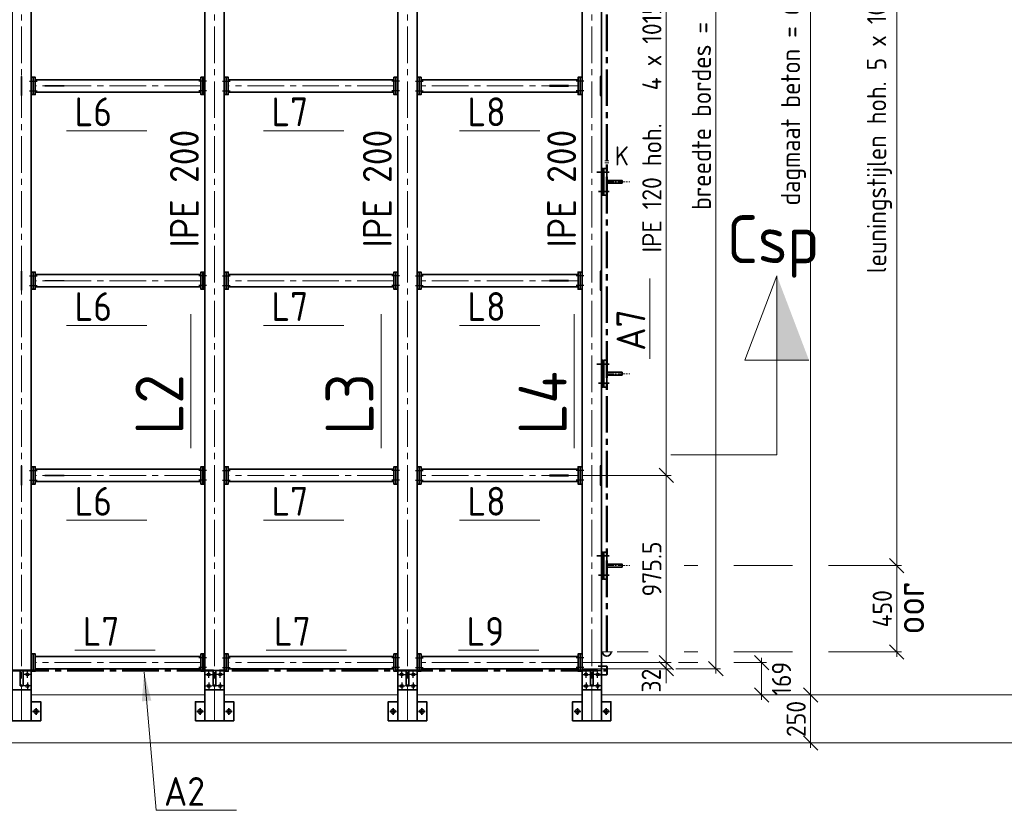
# Model space of a CAD drawing. Header units: millimetres. Extents: x 1013 to 324894, y 12445 to 193774.
# Tile 11 of 36: x 64386 to 69515, y 97917 to 102038. Entities that reach past the tile are written whole.
import ezdxf

# ---------------------------------------------------------------- set-up
doc = ezdxf.new("R2010")
doc.units = ezdxf.units.MM
doc.header["$LTSCALE"] = 10
doc.linetypes.add('CENTER2', pattern=[28.575, 19.05, -3.175, 3.175, -3.175])
for name, color, linetype, lineweight in [('13', 3, 'Continuous', 13), ('18', 1, 'Continuous', 18), ('18hartlijn', 1, 'CENTER2', 18), ('25', 7, 'Continuous', 25), ('25tekst', 7, 'Continuous', 25), ('35', 2, 'Continuous', 35), ('35tekst', 2, 'Continuous', 35), ('50', 42, 'Continuous', 50), ('50hartlijn', 42, 'CENTER2', 50), ('50tekst', 42, 'Continuous', 50), ('Bemating', 2, 'Continuous', 35)]:
    doc.layers.add(name, color=color, linetype=linetype, lineweight=lineweight)
doc.styles.add('Bersselaar', font='isocp.shx')
doc.dimstyles.new('SCH-50$7', dxfattribs={"dimscale": 50, "dimtxt": 3, "dimasz": 3, "dimexe": 0.5, "dimexo": 0.5, "dimgap": 0.5, "dimtad": 1, "dimdsep": 46, "dimtxsty": 'Bersselaar', "dimcen": 3.5, "dimdle": 0.5, "dimclrd": 3, "dimclre": 1, "dimclrt": 256, "dimadec": 0, "dimazin": 0, "dimtfac": 1, "dimtmove": 2, "dimatfit": 3, "dimfxl": 1, "dimtvp": 1.4, "dimtolj": 1, "dimtzin": 0, "dimlwd": 13, "dimlwe": 13, "dimarcsym": 0})
doc.dimstyles.new('SCH-50-2', dxfattribs={"dimscale": 50, "dimtxt": 2, "dimasz": 1.5, "dimexe": 0.5, "dimexo": 0.5, "dimgap": 0.5, "dimtad": 1, "dimdec": 0, "dimdsep": 46, "dimtxsty": 'Bersselaar', "dimblk1": 'OBLIQUE', "dimblk2": 'OBLIQUE', "dimsah": 1, "dimcen": 3.5, "dimdle": 0.5, "dimclrd": 3, "dimclre": 3, "dimclrt": 256, "dimadec": 0, "dimazin": 0, "dimtfac": 1, "dimtdec": 0, "dimtmove": 2, "dimatfit": 3, "dimfxl": 1, "dimtvp": 1.4, "dimtolj": 1, "dimtzin": 0, "dimlwd": 13, "dimlwe": 13, "dimarcsym": 0})

# ---------------------------------------------------------------- blocks, each defined once
blk = doc.blocks.new('_Oblique')
at = {"color": 0, "lineweight": -2}
blk.add_line((-0.5, -0.5), (0.5, 0.5), dxfattribs=at)
blk = doc.blocks.new('*D62')
at = {"layer": '25', "color": 3, "lineweight": 13}
for p, q in [((67320, 103722.9), (67778.9, 103722.9)), ((67753.9, 103747.9), (67753.9, 99637.9)), ((67320, 99662.9), (67778.9, 99662.9))]:
    blk.add_line(p, q, dxfattribs=at)
at = {"layer": 'Defpoints', "color": 0}
for p in [(67295, 103722.9), (67295, 99662.9), (67753.9, 99662.9)]:
    blk.add_point(p, dxfattribs=at)
at = {"layer": '25', "color": 3, "lineweight": 13, "xscale": 75, "yscale": 75, "zscale": 75}
for p, rotation in [((67753.9, 103722.9), 90), ((67753.9, 99662.9), 270)]:
    blk.add_blockref('_Oblique', p, dxfattribs=dict(at, rotation=rotation))
at = {"layer": '25', "insert": (67678.9, 101692.9), "char_height": 100, "attachment_point": 5, "rotation": 90, "style": 'Bersselaar'}
blk.add_mtext('\\A1;IPE 120 hoh.   4 x 1015 = 4060', dxfattribs=at)
blk = doc.blocks.new('*D63')
at = {"layer": '25', "color": 3, "lineweight": 13}
for p, q in [((67320, 99662.9), (67778.9, 99662.9)), ((67753.9, 99687.9), (67753.9, 98662.4)), ((67320, 98687.4), (67778.9, 98687.4))]:
    blk.add_line(p, q, dxfattribs=at)
at = {"layer": 'Defpoints', "color": 0}
for p in [(67295, 99662.9), (67295, 98687.4), (67753.9, 98687.4)]:
    blk.add_point(p, dxfattribs=at)
at = {"layer": '25', "color": 3, "lineweight": 13, "xscale": 75, "yscale": 75, "zscale": 75}
for p, rotation in [((67753.9, 99662.9), 90), ((67753.9, 98687.4), 270)]:
    blk.add_blockref('_Oblique', p, dxfattribs=dict(at, rotation=rotation))
at = {"layer": '25', "insert": (67678.9, 99175.1), "char_height": 100, "attachment_point": 5, "rotation": 90, "style": 'Bersselaar'}
blk.add_mtext('\\A1;975.5', dxfattribs=at)
blk = doc.blocks.new('*D64')
at = {"layer": '25', "color": 3, "lineweight": 13}
for p, q in [((67817, 98687.4), (67918.2, 98687.4)), ((68105.7, 98687.4), (68275.9, 98687.4)), ((68250.9, 98712.4), (68250.9, 98493.4)), ((67938, 98518.4), (68275.9, 98518.4))]:
    blk.add_line(p, q, dxfattribs=at)
at = {"layer": 'Defpoints', "color": 0}
for p in [(67792, 98687.4), (67913, 98518.4), (68250.9, 98518.4)]:
    blk.add_point(p, dxfattribs=at)
at = {"layer": '25', "color": 3, "lineweight": 13, "xscale": 75, "yscale": 75, "zscale": 75}
for p, rotation in [((68250.9, 98687.4), 90), ((68250.9, 98518.4), 270)]:
    blk.add_blockref('_Oblique', p, dxfattribs=dict(at, rotation=rotation))
at = {"layer": '25', "insert": (68354.2, 98602.9), "char_height": 100, "attachment_point": 5, "rotation": 90, "style": 'Bersselaar'}
blk.add_mtext('\\A1;169', dxfattribs=at)
blk = doc.blocks.new('*D65')
at = {"layer": '25', "color": 3, "lineweight": 13}
for p, q in [((68012, 104755.4), (68012, 98630.4)), ((67803.9, 104730.4), (68037, 104730.4)), ((67803.9, 98655.4), (68037, 98655.4))]:
    blk.add_line(p, q, dxfattribs=at)
at = {"layer": 'Defpoints', "color": 0}
for p in [(67778.9, 104730.4), (67778.9, 98655.4), (68012, 98655.4)]:
    blk.add_point(p, dxfattribs=at)
at = {"layer": '25', "color": 3, "lineweight": 13, "xscale": 75, "yscale": 75, "zscale": 75}
for p, rotation in [((68012, 104730.4), 90), ((68012, 98655.4), 270)]:
    blk.add_blockref('_Oblique', p, dxfattribs=dict(at, rotation=rotation))
at = {"layer": '25', "insert": (67937, 101692.9), "char_height": 100, "attachment_point": 5, "rotation": 90, "style": 'Bersselaar'}
blk.add_mtext('\\A1;breedte bordes = 6075', dxfattribs=at)
blk = doc.blocks.new('*D67')
at = {"layer": '25', "color": 3, "lineweight": 13}
for p, q in [((67753.9, 98687.4), (67753.9, 98762.4)), ((67441, 98687.4), (67778.9, 98687.4)), ((67753.9, 98687.4), (67753.9, 98655.4)), ((67320, 98655.4), (67778.9, 98655.4)), ((67753.9, 98655.4), (67753.9, 98580.4))]:
    blk.add_line(p, q, dxfattribs=at)
at = {"layer": 'Defpoints', "color": 0}
for p in [(67416, 98687.4), (67295, 98655.4), (67753.9, 98655.4)]:
    blk.add_point(p, dxfattribs=at)
at = {"layer": '25', "color": 3, "lineweight": 13, "xscale": 75, "yscale": 75, "zscale": 75}
for p, rotation in [((67753.9, 98687.4), 270), ((67753.9, 98655.4), 90)]:
    blk.add_blockref('_Oblique', p, dxfattribs=dict(at, rotation=rotation))
at = {"layer": '25', "insert": (67675.7, 98593.4), "char_height": 100, "attachment_point": 5, "rotation": 90, "style": 'Bersselaar'}
blk.add_mtext('\\A1;32', dxfattribs=at)
blk = doc.blocks.new('*D68')
at = {"layer": '25', "color": 3, "lineweight": 13}
for p, q in [((68505.6, 104893.4), (68505.6, 98493.4)), ((68213.3, 104868.4), (68530.6, 104868.4)), ((68300.9, 98518.4), (68530.6, 98518.4))]:
    blk.add_line(p, q, dxfattribs=at)
at = {"layer": 'Defpoints', "color": 0}
for p in [(68188.3, 104868.4), (68275.9, 98518.4), (68505.6, 98518.4)]:
    blk.add_point(p, dxfattribs=at)
at = {"layer": '25', "color": 3, "lineweight": 13, "xscale": 75, "yscale": 75, "zscale": 75}
for p, rotation in [((68505.6, 104868.4), 90), ((68505.6, 98518.4), 270)]:
    blk.add_blockref('_Oblique', p, dxfattribs=dict(at, rotation=rotation))
at = {"layer": '25', "insert": (68416.3, 101693.4), "char_height": 100, "attachment_point": 5, "rotation": 90, "style": 'Bersselaar'}
blk.add_mtext('\\A1;dagmaat beton = 6350', dxfattribs=at)
blk = doc.blocks.new('*D76')
at = {"layer": '25', "color": 3, "lineweight": 13}
for p, q in [((68505.6, 98543.4), (68505.6, 98243.4)), ((68325.9, 98518.4), (68530.6, 98518.4)), ((68325.9, 98268.4), (68530.6, 98268.4))]:
    blk.add_line(p, q, dxfattribs=at)
at = {"layer": 'Defpoints', "color": 0}
for p in [(68300.9, 98518.4), (68300.9, 98268.4), (68505.6, 98268.4)]:
    blk.add_point(p, dxfattribs=at)
at = {"layer": '25', "color": 3, "lineweight": 13, "xscale": 75, "yscale": 75, "zscale": 75}
for p, rotation in [((68505.6, 98518.4), 90), ((68505.6, 98268.4), 270)]:
    blk.add_blockref('_Oblique', p, dxfattribs=dict(at, rotation=rotation))
at = {"layer": '25', "insert": (68430.6, 98393.4), "char_height": 100, "attachment_point": 5, "rotation": 90, "style": 'Bersselaar'}
blk.add_mtext('\\A1;250', dxfattribs=at)
blk = doc.blocks.new('*D90')
at = {"layer": '25', "color": 3, "lineweight": 13}
for p, q in [((67589.9, 104192.9), (67918.2, 104192.9)), ((68105.7, 104192.9), (68411.9, 104192.9)), ((68599.4, 104192.9), (68979.2, 104192.9)), ((68954.2, 104217.9), (68954.2, 99167.9)), ((67847.7, 99192.9), (67918.2, 99192.9)), ((68105.7, 99192.9), (68411.9, 99192.9)), ((68599.4, 99192.9), (68979.2, 99192.9))]:
    blk.add_line(p, q, dxfattribs=at)
at = {"layer": 'Defpoints', "color": 0}
for p in [(67564.9, 104192.9), (67564.9, 99192.9), (68954.2, 99192.9)]:
    blk.add_point(p, dxfattribs=at)
at = {"layer": '25', "color": 3, "lineweight": 13, "xscale": 75, "yscale": 75, "zscale": 75}
for p, rotation in [((68954.2, 104192.9), 90), ((68954.2, 99192.9), 270)]:
    blk.add_blockref('_Oblique', p, dxfattribs=dict(at, rotation=rotation))
at = {"layer": '25', "insert": (68864.7, 101692.9), "char_height": 100, "attachment_point": 5, "rotation": 90, "style": 'Bersselaar'}
blk.add_mtext('\\A1;leuningstijlen hoh. 5 x 1000 = 5000', dxfattribs=at)
blk = doc.blocks.new('*D91')
at = {"layer": '25', "color": 3, "lineweight": 13}
for p, q in [((67847.7, 99192.9), (67918.2, 99192.9)), ((68105.7, 99192.9), (68411.9, 99192.9)), ((68599.4, 99192.9), (68979.2, 99192.9)), ((68954.2, 99217.9), (68954.2, 98717.9)), ((67498.4, 98742.9), (67660.2, 98742.9)), ((67847.7, 98742.9), (67918.2, 98742.9)), ((68105.7, 98742.9), (68411.9, 98742.9)), ((68599.4, 98742.9), (68979.2, 98742.9))]:
    blk.add_line(p, q, dxfattribs=at)
at = {"layer": 'Defpoints', "color": 0}
for p in [(67564.9, 99192.9), (67473.4, 98742.9), (68954.2, 98742.9)]:
    blk.add_point(p, dxfattribs=at)
at = {"layer": '25', "color": 3, "lineweight": 13, "xscale": 75, "yscale": 75, "zscale": 75}
for p, rotation in [((68954.2, 99192.9), 90), ((68954.2, 98742.9), 270)]:
    blk.add_blockref('_Oblique', p, dxfattribs=dict(at, rotation=rotation))
at = {"layer": '25', "insert": (68879.2, 98967.9), "char_height": 100, "attachment_point": 5, "rotation": 90, "style": 'Bersselaar'}
blk.add_mtext('\\A1;450', dxfattribs=at)
blk = doc.blocks.new('Merk Aanhaling')
at = {"layer": '13'}
blk.add_line((0, 0), (13.95, 0), dxfattribs=at)
at = {"layer": '50tekst', "style": 'Bersselaar'}
blk.add_attdef('MERK', (1.39, 0.78), '', height=5, dxfattribs=at)
blk = doc.blocks.new('merk')
at = {"layer": '13'}
blk.add_line((3063.1, -32975.6), (3481.5, -32975.6), dxfattribs=at)
at = {"layer": '35tekst', "style": 'Bersselaar'}
blk.add_attdef('L6', (3104.8, -32952.1), '', height=150, dxfattribs=at)

msp = doc.modelspace()

# ---------------------------------------------------------------- hatches: boundary and pattern name
at = {"layer": '50'}
msp.add_hatch(color=256, dxfattribs=at).paths.add_polyline_path([(68497.121, 100263.866), (68330.411, 100263.866), (68330.411, 100702.821)])

# ---------------------------------------------------------------- linework, layer by layer
at = {"layer": '13'}
for p, q in [((67454.12, 101302.854), (67433.836, 101302.854)), ((67454.12, 101292.854), (67433.836, 101292.854)), ((67414.52, 98742.854), (67473.436, 98742.854))]:
    msp.add_line(p, q, dxfattribs=at)
at = {"layer": '18', "lineweight": 5}
for p, q in [((64445.978, 98518.354), (65350.978, 98518.354)), ((65450.978, 98518.354), (66355.978, 98518.354)), ((66455.978, 98518.354), (67315.978, 98518.354)), ((67415.978, 98518.354), (73465.478, 98518.354)), ((56265.478, 98268.354), (73465.478, 98268.354))]:
    msp.add_line(p, q, dxfattribs=at)
at = {"layer": '18hartlijn'}
for p, q in [((64395.978, 98382.854), (64395.978, 105002.854)), ((65400.978, 98382.854), (65400.978, 105002.854)), ((66405.978, 98382.854), (66405.978, 105002.854)), ((67365.978, 98382.854), (67365.978, 105002.854)), ((65329.978, 101692.854), (64466.978, 101692.854)), ((66334.978, 101692.854), (65471.978, 101692.854)), ((67294.978, 101692.854), (66476.978, 101692.854)), ((65329.978, 100677.854), (64466.978, 100677.854)), ((66334.978, 100677.854), (65471.978, 100677.854)), ((67294.978, 100677.854), (66476.978, 100677.854)), ((65329.978, 99662.854), (64466.978, 99662.854)), ((66334.978, 99662.854), (65471.978, 99662.854)), ((67294.978, 99662.854), (66476.978, 99662.854)), ((65329.978, 98687.354), (64466.978, 98687.354)), ((66334.978, 98687.354), (65471.978, 98687.354)), ((67294.978, 98687.354), (66476.978, 98687.354))]:
    msp.add_line(p, q, dxfattribs=at)
at = {"layer": '18hartlijn', "ltscale": 0.2}
for p, q in [((67443.978, 101192.854), (67564.867, 101192.854)), ((67443.978, 100192.854), (67564.867, 100192.854)), ((67443.978, 99192.854), (67564.867, 99192.854))]:
    msp.add_line(p, q, dxfattribs=at)
at = {"layer": '25'}
for p, q in [((64437.151, 101717.854), (64477.486, 101717.854)), ((65359.805, 101717.854), (65319.47, 101717.854)), ((65442.151, 101717.854), (65482.486, 101717.854)), ((66364.805, 101717.854), (66324.47, 101717.854)), ((66447.151, 101717.854), (66487.486, 101717.854)), ((67324.805, 101717.854), (67284.47, 101717.854)), ((64437.151, 101667.854), (64477.486, 101667.854)), ((65359.805, 101667.854), (65319.47, 101667.854)), ((65442.151, 101667.854), (65482.486, 101667.854)), ((66364.805, 101667.854), (66324.47, 101667.854)), ((66447.151, 101667.854), (66487.486, 101667.854)), ((67324.805, 101667.854), (67284.47, 101667.854)), ((64437.151, 100702.854), (64477.486, 100702.854)), ((65359.805, 100702.854), (65319.47, 100702.854)), ((65442.151, 100702.854), (65482.486, 100702.854)), ((66364.805, 100702.854), (66324.47, 100702.854)), ((66447.151, 100702.854), (66487.486, 100702.854)), ((67324.805, 100702.854), (67284.47, 100702.854)), ((64437.151, 100652.854), (64477.486, 100652.854)), ((65359.805, 100652.854), (65319.47, 100652.854)), ((65442.151, 100652.854), (65482.486, 100652.854)), ((66364.805, 100652.854), (66324.47, 100652.854)), ((66447.151, 100652.854), (66487.486, 100652.854)), ((67324.805, 100652.854), (67284.47, 100652.854)), ((64437.151, 99687.854), (64477.486, 99687.854)), ((65359.805, 99687.854), (65319.47, 99687.854)), ((65442.151, 99687.854), (65482.486, 99687.854)), ((66364.805, 99687.854), (66324.47, 99687.854)), ((66447.151, 99687.854), (66487.486, 99687.854)), ((67324.805, 99687.854), (67284.47, 99687.854)), ((64437.151, 99637.854), (64477.486, 99637.854)), ((65359.805, 99637.854), (65319.47, 99637.854)), ((65442.151, 99637.854), (65482.486, 99637.854)), ((66364.805, 99637.854), (66324.47, 99637.854)), ((66447.151, 99637.854), (66487.486, 99637.854)), ((67324.805, 99637.854), (67284.47, 99637.854)), ((65359.805, 98712.354), (65319.47, 98712.354)), ((65442.151, 98712.354), (65482.486, 98712.354)), ((66364.805, 98712.354), (66324.47, 98712.354)), ((66447.151, 98712.354), (66487.486, 98712.354)), ((67324.805, 98712.354), (67284.47, 98712.354)), ((65359.805, 98662.354), (65319.47, 98662.354)), ((65442.151, 98662.354), (65482.486, 98662.354)), ((66364.805, 98662.354), (66324.47, 98662.354)), ((66447.151, 98662.354), (66487.486, 98662.354)), ((67324.805, 98662.354), (67284.47, 98662.354))]:
    msp.add_line(p, q, dxfattribs=at)
at = {"layer": '25', "color": 3}
for p, q in [((64425.978, 98607.854), (64425.978, 98642.854)), ((65370.978, 98607.854), (65370.978, 98642.854)), ((65430.978, 98607.854), (65430.978, 98642.854)), ((66375.978, 98607.854), (66375.978, 98642.854)), ((66435.978, 98607.854), (66435.978, 98642.854)), ((67335.978, 98607.854), (67335.978, 98642.854)), ((67395.978, 98607.854), (67395.978, 98642.854)), ((64443.478, 98625.354), (64408.478, 98625.354)), ((64425.978, 98582.854), (64425.978, 98547.854)), ((65353.478, 98625.354), (65388.478, 98625.354)), ((65370.978, 98582.854), (65370.978, 98547.854)), ((65448.478, 98625.354), (65413.478, 98625.354)), ((65430.978, 98582.854), (65430.978, 98547.854)), ((66358.478, 98625.354), (66393.478, 98625.354)), ((66375.978, 98582.854), (66375.978, 98547.854)), ((66453.478, 98625.354), (66418.478, 98625.354)), ((66435.978, 98582.854), (66435.978, 98547.854)), ((67318.478, 98625.354), (67353.478, 98625.354)), ((67335.978, 98582.854), (67335.978, 98547.854)), ((67413.478, 98625.354), (67378.478, 98625.354)), ((67395.978, 98582.854), (67395.978, 98547.854)), ((64443.478, 98565.354), (64408.478, 98565.354)), ((65353.478, 98565.354), (65388.478, 98565.354)), ((65448.478, 98565.354), (65413.478, 98565.354)), ((66358.478, 98565.354), (66393.478, 98565.354)), ((66453.478, 98565.354), (66418.478, 98565.354)), ((67318.478, 98565.354), (67353.478, 98565.354)), ((67413.478, 98565.354), (67378.478, 98565.354))]:
    msp.add_line(p, q, dxfattribs=at)
at = {"layer": '25'}
for points in [[(64397.478, 101742.854), (64394.478, 101742.854), (64394.478, 101642.854), (64397.478, 101642.854)], [(67412.478, 101742.854), (67409.478, 101742.854), (67409.478, 101642.854), (67412.478, 101642.854)], [(64516.978, 101691.354), (64516.978, 101694.354), (64616.978, 101694.354), (64616.978, 101691.354)], [(67244.978, 101691.354), (67244.978, 101694.354), (67144.978, 101694.354), (67144.978, 101691.354)], [(64397.478, 100727.854), (64394.478, 100727.854), (64394.478, 100627.854), (64397.478, 100627.854)], [(64516.978, 100676.354), (64516.978, 100679.354), (64616.978, 100679.354), (64616.978, 100676.354)], [(67244.978, 100676.354), (67244.978, 100679.354), (67144.978, 100679.354), (67144.978, 100676.354)], [(67412.478, 100727.854), (67409.478, 100727.854), (67409.478, 100627.854), (67412.478, 100627.854)], [(64397.478, 99712.854), (64394.478, 99712.854), (64394.478, 99612.854), (64397.478, 99612.854)], [(67412.478, 99712.854), (67409.478, 99712.854), (67409.478, 99612.854), (67412.478, 99612.854)], [(64516.978, 99661.354), (64516.978, 99664.354), (64616.978, 99664.354), (64616.978, 99661.354)], [(67244.978, 99661.354), (67244.978, 99664.354), (67144.978, 99664.354), (67144.978, 99661.354)]]:
    msp.add_lwpolyline(points, close=True, dxfattribs=at)
for centre, radius in [((64425.978, 98625.354), 8), ((65370.978, 98625.354), 8), ((65430.978, 98625.354), 8), ((66375.978, 98625.354), 8), ((66435.978, 98625.354), 8), ((67335.978, 98625.354), 8), ((67395.978, 98625.354), 8), ((64425.978, 98565.354), 8), ((65370.978, 98565.354), 8), ((65430.978, 98565.354), 8), ((66375.978, 98565.354), 8), ((66435.978, 98565.354), 8), ((67335.978, 98565.354), 8), ((67395.978, 98565.354), 8), ((64470.978, 98432.854), 11), ((65325.978, 98432.854), 11), ((65475.978, 98432.854), 11), ((66330.978, 98432.854), 11), ((66480.978, 98432.854), 11), ((67290.978, 98432.854), 11), ((67440.978, 98432.854), 11)]:
    msp.add_circle(centre, radius, dxfattribs=at)
at = {"layer": '35'}
for p, q in [((65329.978, 101724.854), (64466.978, 101724.854)), ((66334.978, 101724.854), (65471.978, 101724.854)), ((67294.978, 101724.854), (66476.978, 101724.854)), ((65329.978, 101660.854), (64466.978, 101660.854)), ((66334.978, 101660.854), (65471.978, 101660.854)), ((67294.978, 101660.854), (66476.978, 101660.854)), ((67392.899, 101242.854), (67456.513, 101242.854)), ((67400.139, 101142.854), (67456.513, 101142.854)), ((65329.978, 100709.854), (64466.978, 100709.854)), ((66334.978, 100709.854), (65471.978, 100709.854)), ((67294.978, 100709.854), (66476.978, 100709.854)), ((65329.978, 100645.854), (64466.978, 100645.854)), ((66334.978, 100645.854), (65471.978, 100645.854)), ((67294.978, 100645.854), (66476.978, 100645.854)), ((67392.899, 100242.854), (67456.513, 100242.854)), ((67400.139, 100142.854), (67456.513, 100142.854)), ((65329.978, 99694.854), (64466.978, 99694.854)), ((66334.978, 99694.854), (65471.978, 99694.854)), ((67294.978, 99694.854), (66476.978, 99694.854)), ((65329.978, 99630.854), (64466.978, 99630.854)), ((66334.978, 99630.854), (65471.978, 99630.854)), ((67294.978, 99630.854), (66476.978, 99630.854)), ((67392.899, 99242.854), (67456.513, 99242.854)), ((67400.139, 99142.854), (67456.513, 99142.854)), ((65329.978, 98719.354), (64466.978, 98719.354)), ((66334.978, 98719.354), (65471.978, 98719.354)), ((67294.978, 98719.354), (66476.978, 98719.354)), ((65329.978, 98655.354), (64466.978, 98655.354)), ((66334.978, 98655.354), (65471.978, 98655.354)), ((67294.978, 98655.354), (66476.978, 98655.354)), ((67443.978, 98667.854), (67399.71, 98667.854)), ((67446.978, 98664.854), (67443.978, 98664.854)), ((67443.978, 98622.854), (67399.71, 98622.854)), ((67446.978, 98625.854), (67443.978, 98625.854))]:
    msp.add_line(p, q, dxfattribs=at)
at = {"layer": '35', "color": 3}
for p, q in [((64488.478, 98432.854), (64453.478, 98432.854)), ((64470.978, 98415.354), (64470.978, 98450.354)), ((65308.478, 98432.854), (65343.478, 98432.854)), ((65325.978, 98415.354), (65325.978, 98450.354)), ((65493.478, 98432.854), (65458.478, 98432.854)), ((65475.978, 98415.354), (65475.978, 98450.354)), ((66313.478, 98432.854), (66348.478, 98432.854)), ((66330.978, 98415.354), (66330.978, 98450.354)), ((66498.478, 98432.854), (66463.478, 98432.854)), ((66480.978, 98415.354), (66480.978, 98450.354)), ((67273.478, 98432.854), (67308.478, 98432.854)), ((67290.978, 98415.354), (67290.978, 98450.354)), ((67458.478, 98432.854), (67423.478, 98432.854)), ((67440.978, 98415.354), (67440.978, 98450.354))]:
    msp.add_line(p, q, dxfattribs=at)
at = {"layer": '35'}
for points in [[(64445.978, 105002.854), (64345.978, 105002.854), (64345.978, 98382.854), (64445.978, 98382.854)], [(65450.978, 105002.854), (65350.978, 105002.854), (65350.978, 98382.854), (65450.978, 98382.854)], [(66455.978, 105002.854), (66355.978, 105002.854), (66355.978, 98382.854), (66455.978, 98382.854)], [(67415.978, 105002.854), (67315.978, 105002.854), (67315.978, 98382.854), (67415.978, 98382.854)], [(64445.978, 101647.854), (64445.978, 101737.854), (64455.978, 101737.854), (64455.978, 101647.854)], [(64456.978, 101647.854), (64456.978, 101737.854), (64466.978, 101737.854), (64466.978, 101647.854)], [(65339.978, 101647.854), (65339.978, 101737.854), (65329.978, 101737.854), (65329.978, 101647.854)], [(65350.978, 101647.854), (65350.978, 101737.854), (65340.978, 101737.854), (65340.978, 101647.854)], [(65450.978, 101647.854), (65450.978, 101737.854), (65460.978, 101737.854), (65460.978, 101647.854)], [(65461.978, 101647.854), (65461.978, 101737.854), (65471.978, 101737.854), (65471.978, 101647.854)], [(66344.978, 101647.854), (66344.978, 101737.854), (66334.978, 101737.854), (66334.978, 101647.854)], [(66355.978, 101647.854), (66355.978, 101737.854), (66345.978, 101737.854), (66345.978, 101647.854)], [(66455.978, 101647.854), (66455.978, 101737.854), (66465.978, 101737.854), (66465.978, 101647.854)], [(66466.978, 101647.854), (66466.978, 101737.854), (66476.978, 101737.854), (66476.978, 101647.854)], [(67304.978, 101647.854), (67304.978, 101737.854), (67294.978, 101737.854), (67294.978, 101647.854)], [(67315.978, 101647.854), (67315.978, 101737.854), (67305.978, 101737.854), (67305.978, 101647.854)], [(67425.978, 101262.854), (67415.978, 101262.854), (67415.978, 101122.854), (67425.978, 101122.854)], [(67443.978, 101262.854), (67428.978, 101262.854), (67428.978, 101122.854), (67443.978, 101122.854)], [(67523.978, 101185.354), (67523.978, 101200.354), (67443.978, 101200.354), (67443.978, 101185.354)], [(64445.978, 100632.854), (64445.978, 100722.854), (64455.978, 100722.854), (64455.978, 100632.854)], [(64456.978, 100632.854), (64456.978, 100722.854), (64466.978, 100722.854), (64466.978, 100632.854)], [(65339.978, 100632.854), (65339.978, 100722.854), (65329.978, 100722.854), (65329.978, 100632.854)], [(65350.978, 100632.854), (65350.978, 100722.854), (65340.978, 100722.854), (65340.978, 100632.854)], [(65450.978, 100632.854), (65450.978, 100722.854), (65460.978, 100722.854), (65460.978, 100632.854)], [(65461.978, 100632.854), (65461.978, 100722.854), (65471.978, 100722.854), (65471.978, 100632.854)], [(66344.978, 100632.854), (66344.978, 100722.854), (66334.978, 100722.854), (66334.978, 100632.854)], [(66355.978, 100632.854), (66355.978, 100722.854), (66345.978, 100722.854), (66345.978, 100632.854)], [(66455.978, 100632.854), (66455.978, 100722.854), (66465.978, 100722.854), (66465.978, 100632.854)], [(66466.978, 100632.854), (66466.978, 100722.854), (66476.978, 100722.854), (66476.978, 100632.854)], [(67304.978, 100632.854), (67304.978, 100722.854), (67294.978, 100722.854), (67294.978, 100632.854)], [(67315.978, 100632.854), (67315.978, 100722.854), (67305.978, 100722.854), (67305.978, 100632.854)], [(67425.978, 100262.854), (67415.978, 100262.854), (67415.978, 100122.854), (67425.978, 100122.854)], [(67443.978, 100262.854), (67428.978, 100262.854), (67428.978, 100122.854), (67443.978, 100122.854)], [(67523.978, 100185.354), (67523.978, 100200.354), (67443.978, 100200.354), (67443.978, 100185.354)], [(64445.978, 99617.854), (64445.978, 99707.854), (64455.978, 99707.854), (64455.978, 99617.854)], [(64456.978, 99617.854), (64456.978, 99707.854), (64466.978, 99707.854), (64466.978, 99617.854)], [(65339.978, 99617.854), (65339.978, 99707.854), (65329.978, 99707.854), (65329.978, 99617.854)], [(65350.978, 99617.854), (65350.978, 99707.854), (65340.978, 99707.854), (65340.978, 99617.854)], [(65450.978, 99617.854), (65450.978, 99707.854), (65460.978, 99707.854), (65460.978, 99617.854)], [(65461.978, 99617.854), (65461.978, 99707.854), (65471.978, 99707.854), (65471.978, 99617.854)], [(66344.978, 99617.854), (66344.978, 99707.854), (66334.978, 99707.854), (66334.978, 99617.854)], [(66355.978, 99617.854), (66355.978, 99707.854), (66345.978, 99707.854), (66345.978, 99617.854)], [(66455.978, 99617.854), (66455.978, 99707.854), (66465.978, 99707.854), (66465.978, 99617.854)], [(66466.978, 99617.854), (66466.978, 99707.854), (66476.978, 99707.854), (66476.978, 99617.854)], [(67304.978, 99617.854), (67304.978, 99707.854), (67294.978, 99707.854), (67294.978, 99617.854)], [(67315.978, 99617.854), (67315.978, 99707.854), (67305.978, 99707.854), (67305.978, 99617.854)], [(67425.978, 99262.854), (67415.978, 99262.854), (67415.978, 99122.854), (67425.978, 99122.854)], [(67443.978, 99262.854), (67428.978, 99262.854), (67428.978, 99122.854), (67443.978, 99122.854)], [(67523.978, 99185.354), (67523.978, 99200.354), (67443.978, 99200.354), (67443.978, 99185.354)], [(64445.978, 98732.354), (64445.978, 98642.354), (64455.978, 98642.354), (64455.978, 98732.354)], [(64456.978, 98732.354), (64456.978, 98642.354), (64466.978, 98642.354), (64466.978, 98732.354)], [(65339.978, 98732.354), (65339.978, 98642.354), (65329.978, 98642.354), (65329.978, 98732.354)], [(65350.978, 98732.354), (65350.978, 98642.354), (65340.978, 98642.354), (65340.978, 98732.354)], [(65450.978, 98732.354), (65450.978, 98642.354), (65460.978, 98642.354), (65460.978, 98732.354)], [(65461.978, 98732.354), (65461.978, 98642.354), (65471.978, 98642.354), (65471.978, 98732.354)], [(66344.978, 98732.354), (66344.978, 98642.354), (66334.978, 98642.354), (66334.978, 98732.354)], [(66355.978, 98732.354), (66355.978, 98642.354), (66345.978, 98642.354), (66345.978, 98732.354)], [(66455.978, 98732.354), (66455.978, 98642.354), (66465.978, 98642.354), (66465.978, 98732.354)], [(66466.978, 98732.354), (66466.978, 98642.354), (66476.978, 98642.354), (66476.978, 98732.354)], [(67304.978, 98732.354), (67304.978, 98642.354), (67294.978, 98642.354), (67294.978, 98732.354)], [(67315.978, 98732.354), (67315.978, 98642.354), (67305.978, 98642.354), (67305.978, 98732.354)], [(64445.978, 98545.354), (64345.978, 98545.354), (64345.978, 98645.354), (64445.978, 98645.354)], [(64388.478, 98565.354), (64403.478, 98565.354), (64403.478, 98645.354), (64388.478, 98645.354)], [(65450.978, 98545.354), (65350.978, 98545.354), (65350.978, 98645.354), (65450.978, 98645.354)], [(65393.478, 98565.354), (65408.478, 98565.354), (65408.478, 98645.354), (65393.478, 98645.354)], [(66455.978, 98545.354), (66355.978, 98545.354), (66355.978, 98645.354), (66455.978, 98645.354)], [(66398.478, 98565.354), (66413.478, 98565.354), (66413.478, 98645.354), (66398.478, 98645.354)], [(67415.978, 98545.354), (67315.978, 98545.354), (67315.978, 98645.354), (67415.978, 98645.354)], [(67358.478, 98565.354), (67373.478, 98565.354), (67373.478, 98645.354), (67358.478, 98645.354)], [(67446.978, 98664.854), (67443.978, 98667.854), (67443.978, 98622.854), (67446.978, 98625.854)], [(64495.978, 98382.854), (64445.978, 98382.854), (64445.978, 98482.854), (64495.978, 98482.854)], [(65300.978, 98382.854), (65350.978, 98382.854), (65350.978, 98482.854), (65300.978, 98482.854)], [(65500.978, 98382.854), (65450.978, 98382.854), (65450.978, 98482.854), (65500.978, 98482.854)], [(66305.978, 98382.854), (66355.978, 98382.854), (66355.978, 98482.854), (66305.978, 98482.854)], [(66505.978, 98382.854), (66455.978, 98382.854), (66455.978, 98482.854), (66505.978, 98482.854)], [(67265.978, 98382.854), (67315.978, 98382.854), (67315.978, 98482.854), (67265.978, 98482.854)], [(67465.978, 98382.854), (67415.978, 98382.854), (67415.978, 98482.854), (67465.978, 98482.854)]]:
    msp.add_lwpolyline(points, close=True, dxfattribs=at)
msp.add_arc((67443.978, 98742.854), 22.5, 180, 0, dxfattribs=at)
at = {"layer": '50', "lineweight": 5, "ltscale": 0.01}
for p, q in [((68163.702, 100263.866), (68330.411, 100702.821)), ((68330.411, 100263.866), (68330.411, 100702.821)), ((68497.121, 100263.866), (68163.702, 100263.866)), ((68330.411, 99769.663), (68330.411, 100263.866)), ((67777.846, 99769.663), (68330.411, 99769.663))]:
    msp.add_line(p, q, dxfattribs=at)
at = {"layer": '50hartlijn'}
for p, q in [((67443.978, 101302.854), (67443.978, 104642.854)), ((67443.978, 98742.854), (67443.978, 101292.854)), ((61490.478, 98645.212), (67443.978, 98645.354))]:
    msp.add_line(p, q, dxfattribs=at)

# ---------------------------------------------------------------- block references
at = {"layer": 'Bemating'}
for p, values in [((61567.174, 134435.19), {'L6': 'L6'}), ((62592.688, 134435.19), {'L6': 'L7'}), ((63613.669, 134435.19), {'L6': 'L8'}), ((61567.174, 133420.19), {'L6': 'L6'}), ((62592.688, 133420.19), {'L6': 'L7'}), ((63613.669, 133420.19), {'L6': 'L8'}), ((61567.174, 132405.19), {'L6': 'L6'}), ((62592.688, 132405.19), {'L6': 'L7'}), ((63613.669, 132405.19), {'L6': 'L8'}), ((61609.544, 131726.9), {'L6': 'L7'}), ((62606.046, 131726.9), {'L6': 'L7'}), ((63608.765, 131726.9), {'L6': 'L9'}), ((62033.123, 130892.755), {'L6': 'A2'})]:
    msp.add_blockref('merk', p, dxfattribs=at).add_auto_attribs(values)
at = {"layer": 'Bemating', "rotation": 90}
msp.add_blockref('merk', (34692.61, 97207.75), dxfattribs=at).add_auto_attribs({'L6': 'A7'})
at = {"layer": 'Bemating', "xscale": 50, "yscale": 50, "zscale": 50, "rotation": 90}
for p, values in [((65278.076, 99805.621), {'MERK': 'L2'}), ((66268.317, 99805.621), {'MERK': 'L3'}), ((67274.003, 99805.621), {'MERK': 'L4'})]:
    msp.add_blockref('Merk Aanhaling', p, dxfattribs=at).add_auto_attribs(values)

# ---------------------------------------------------------------- texts
at = {"layer": '25tekst', "insert": (67485.121, 101378.084), "char_height": 100, "width": 1620.64606, "attachment_point": 1, "style": 'Bersselaar'}
msp.add_mtext('K', dxfattribs=at)
at = {"layer": '35tekst', "char_height": 150, "width": 2430.96909, "attachment_point": 1, "rotation": 90, "style": 'Bersselaar'}
for s, insert in [('IPE 200', (65168.818, 100850.601)), ('IPE 200', (66173.818, 100850.601)), ('IPE 200', (67133.818, 100850.601)), ('oor', (68947.329, 98834.402))]:
    msp.add_mtext(s, dxfattribs=dict(at, insert=insert))
at = {"layer": '50', "insert": (68070.136, 101019.03), "char_height": 250, "width": 1139.51536, "attachment_point": 1, "style": 'Bersselaar'}
msp.add_mtext('Csp', dxfattribs=at)

# ---------------------------------------------------------------- dimensions: what is measured, and where the dimension line sits
at = {"layer": '25'}
for base, p1, p2, text, picture, middle in [((68505.607, 98518.354), (68188.278, 104868.354), (68275.904, 98518.354), 'dagmaat beton = <>', '*D68', (68416.295, 101693.354)), ((68011.974, 98655.354), (67778.918, 104730.354), (67778.918, 98655.354), 'breedte bordes = <>', '*D65', (67936.974, 101692.854)), ((68954.16, 99192.854), (67564.867, 104192.854), (67564.867, 99192.854), 'leuningstijlen hoh. 5 x 1000 = <>', '*D90', (68864.714, 101692.854)), ((67753.918, 99662.854), (67294.978, 103722.854), (67294.978, 99662.854), 'IPE 120 hoh.   4 x 1015 = <>', '*D62', (67678.908, 101692.854))]:
    dim = msp.add_linear_dim(base=base, p1=p1, p2=p2, angle=90, text=text, dimstyle='SCH-50-2', dxfattribs=at)
    dim.commit()
    dim.dimension.update_dxf_attribs({"geometry": picture, "text_midpoint": middle})
dim = msp.add_linear_dim(base=(67753.918, 98687.354), p1=(67294.978, 99662.854), p2=(67294.978, 98687.354), angle=90, dimstyle='SCH-50-2', override={"dimdec": 1}, dxfattribs=at)
dim.commit()
dim.dimension.update_dxf_attribs({"geometry": '*D63', "text_midpoint": (67678.918, 99175.104)})
for base, p1, p2, picture, middle in [((68954.16, 98742.854), (67564.867, 99192.854), (67473.436, 98742.854), '*D91', (68879.16, 98967.854)), ((68505.607, 98268.354), (68300.904, 98518.354), (68300.904, 98268.354), '*D76', (68430.597, 98393.354))]:
    dim = msp.add_linear_dim(base=base, p1=p1, p2=p2, angle=90, dimstyle='SCH-50-2', dxfattribs=at)
    dim.commit()
    dim.dimension.update_dxf_attribs({"geometry": picture, "text_midpoint": middle})
dim = msp.add_linear_dim(base=(67753.918, 98655.354), p1=(67415.978, 98687.354), p2=(67294.978, 98655.354), angle=90, dimstyle='SCH-50-2', dxfattribs=at)
dim.commit()
dim.dimension.update_dxf_attribs({"geometry": '*D67', "text_midpoint": (67675.681, 98593.444), "dimtype": 160})
dim = msp.add_linear_dim(base=(68250.904, 98518.354), p1=(67791.964, 98687.354), p2=(67912.964, 98518.354), angle=90, dimstyle='SCH-50-2', override={"dimdec": 1}, dxfattribs=at)
dim.commit()
dim.dimension.update_dxf_attribs({"geometry": '*D64', "text_midpoint": (68354.164, 98602.854), "dimtype": 160})

# ---------------------------------------------------------------- leaders
at = {"layer": 'Bemating'}
msp.add_leader([(65034.027, 98636.675), (65096.195, 97917.193)], dimstyle='SCH-50$7', dxfattribs=at)

doc.saveas('drawing.dxf')
